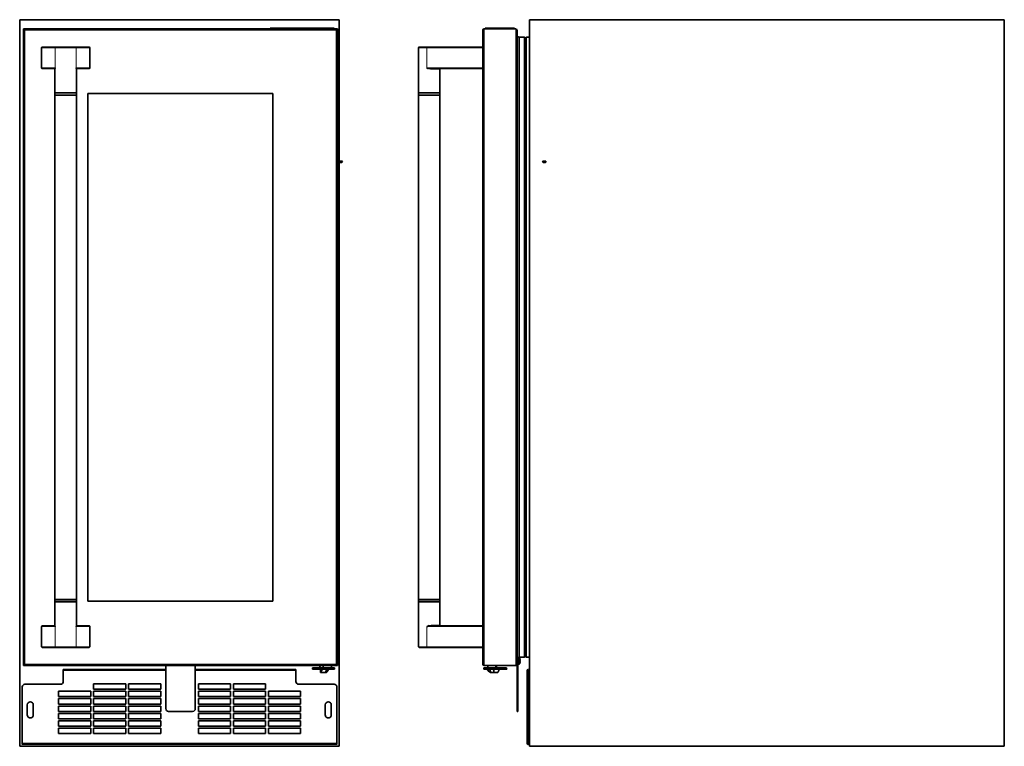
# Model space of a CAD drawing. Extents: x 9.5 to 55.4, y -5.9 to 61.1.
# Tile 1 of 2: x 9.5 to 55.4, y -5.9 to 27.9. Entities that reach past the tile are written whole.
import ezdxf

# ---------------------------------------------------------------- set-up
doc = ezdxf.new("R2010")
doc.units = 0
doc.header["$MEASUREMENT"] = 0

msp = doc.modelspace()

# ---------------------------------------------------------------- linework, layer by layer
at = {"color": 7, "lineweight": 35}
for p, q in [((9.482, 27.905), (9.482, -5.927)), ((9.482, 27.905), (24.362, 27.905)), ((24.365, 27.905), (24.362, 27.905)), ((24.362, -5.927), (24.362, 27.905)), ((24.365, 21.309), (24.365, 27.905)), ((55.353, 27.905), (33.228, 27.905)), ((33.228, -5.927), (33.228, 27.905)), ((55.353, -5.927), (55.353, 27.905)), ((55.356, 27.905), (55.353, 27.905)), ((55.356, 27.905), (55.356, -5.927)), ((9.661, 27.475), (9.691, 27.475)), ((9.661, -2.165), (9.661, 27.475)), ((9.701, 27.445), (9.701, 27.475)), ((9.701, 27.475), (24.241, 27.475)), ((21.408, 27.505), (21.158, 27.505)), ((21.158, 27.475), (21.158, 27.505)), ((21.408, 27.505), (23.878, 27.505)), ((24.128, 27.505), (23.878, 27.505)), ((24.128, 27.505), (24.128, 27.475)), ((24.241, 27.475), (24.241, 27.445)), ((24.281, 27.475), (24.251, 27.475)), ((24.281, 27.475), (24.281, -2.165)), ((31.063, 27.416), (31.063, 27.415)), ((31.063, -2.105), (31.063, 27.415)), ((31.123, 27.475), (32.593, 27.475)), ((31.418, 27.505), (31.168, 27.505)), ((31.168, 27.475), (31.168, 27.505)), ((31.418, 27.505), (32.288, 27.505)), ((32.538, 27.505), (32.288, 27.505)), ((32.538, 27.505), (32.538, 27.475)), ((32.649, 27.415), (32.653, 27.415)), ((32.653, 27.415), (32.653, 27.397)), ((32.653, 27.397), (32.653, -2.086)), ((32.76, 27.095), (32.659, 27.126)), ((32.979, 27.095), (32.76, 27.095)), ((32.76, -1.785), (32.76, 27.095)), ((33.085, -1.77), (33.085, 27.08)), ((33.228, 27.095), (33.1, 27.095)), ((10.53, 26.63), (11.167, 26.63)), ((11.167, 26.63), (12.08, 26.63)), ((12.08, 26.63), (12.718, 26.63)), ((28.093, 26.63), (28.452, 26.63)), ((28.452, 26.63), (31.063, 26.63)), ((31.063, 26.63), (31.063, 26.6)), ((33.041, -1.723), (33.041, 27.033)), ((33.07, 26.901), (33.041, 26.901)), ((10.499, 26.6), (10.499, 25.66)), ((12.749, 25.66), (12.749, 26.6)), ((28.063, 24.505), (28.063, 26.6)), ((31.063, 25.66), (31.063, 26.6)), ((10.53, 25.63), (11.109, 25.63)), ((11.124, 25.621), (11.124, 24.505)), ((11.129, 25.643), (11.127, 25.639)), ((11.131, 25.648), (11.129, 25.643)), ((12.124, 25.621), (12.124, 24.505)), ((12.718, 25.63), (12.138, 25.63)), ((28.52, 25.634), (28.503, 25.639)), ((28.543, 25.644), (28.516, 25.648)), ((31.063, 25.63), (28.69, 25.63)), ((29.063, 24.505), (29.063, 25.6)), ((31.063, 25.63), (31.063, 25.66)), ((11.124, 24.505), (12.124, 24.505)), ((12.124, 24.495), (11.124, 24.495)), ((11.124, 24.495), (11.124, 24.395)), ((11.124, 24.395), (11.624, 24.395)), ((11.124, 24.395), (11.124, 0.915)), ((11.124, 24.395), (12.124, 24.395)), ((11.311, 24.505), (11.311, 24.495)), ((11.624, 24.395), (12.124, 24.395)), ((11.936, 24.505), (11.936, 24.495)), ((12.124, 24.495), (12.124, 24.395)), ((12.124, 24.395), (12.124, 0.915)), ((12.661, 24.475), (12.661, 0.835)), ((12.661, 24.475), (21.281, 24.475)), ((21.281, 0.835), (21.281, 24.475)), ((28.063, 24.505), (28.563, 24.505)), ((28.563, 24.495), (28.063, 24.495)), ((28.063, 24.395), (28.063, 24.495)), ((28.063, 24.395), (29.063, 24.395)), ((28.063, 0.915), (28.063, 24.395)), ((28.063, 24.395), (28.563, 24.395)), ((28.251, 24.495), (28.251, 24.505)), ((28.563, 24.505), (29.063, 24.505)), ((29.063, 24.495), (28.563, 24.495)), ((28.563, 24.395), (29.063, 24.395)), ((28.876, 24.495), (28.876, 24.505)), ((29.063, 24.395), (29.063, 24.495)), ((29.063, 0.915), (29.063, 24.395)), ((24.365, -5.927), (24.365, 21.276)), ((24.438, 21.323), (24.391, 21.323)), ((24.391, 21.263), (24.438, 21.263)), ((24.438, 21.263), (24.391, 21.263)), ((24.486, 21.323), (24.438, 21.323)), ((24.486, 21.263), (24.438, 21.263)), ((24.438, 21.263), (24.486, 21.263)), ((33.877, 21.323), (33.972, 21.323)), ((33.972, 21.323), (33.877, 21.323)), ((33.877, 21.263), (33.972, 21.263)), ((33.972, 21.263), (33.877, 21.263)), ((11.124, 0.915), (11.624, 0.915)), ((12.124, 0.915), (11.124, 0.915)), ((11.124, 0.815), (11.124, 0.915)), ((11.124, 0.815), (12.124, 0.815)), ((11.124, -0.31), (11.124, 0.805)), ((12.124, 0.805), (11.124, 0.805)), ((11.311, 0.805), (11.311, 0.815)), ((11.624, 0.915), (12.124, 0.915)), ((11.936, 0.805), (11.936, 0.815)), ((12.124, 0.815), (12.124, 0.915)), ((12.124, -0.31), (12.124, 0.805)), ((21.281, 0.835), (12.661, 0.835)), ((28.063, 0.915), (29.063, 0.915)), ((28.563, 0.915), (28.063, 0.915)), ((28.063, 0.915), (28.063, 0.815)), ((28.063, 0.815), (28.563, 0.815)), ((28.563, 0.805), (28.063, 0.805)), ((28.063, 0.805), (28.063, -1.29)), ((28.251, 0.815), (28.251, 0.805)), ((29.063, 0.915), (28.563, 0.915)), ((28.563, 0.815), (29.063, 0.815)), ((29.063, 0.805), (28.563, 0.805)), ((28.876, 0.815), (28.876, 0.805)), ((29.063, 0.915), (29.063, 0.815)), ((29.063, 0.805), (29.063, -0.29)), ((10.499, -0.35), (10.499, -1.29)), ((10.53, -0.32), (11.109, -0.32)), ((12.117, -0.337), (12.119, -0.332)), ((12.119, -0.332), (12.12, -0.329)), ((12.718, -0.32), (12.138, -0.32)), ((12.749, -1.29), (12.749, -0.35)), ((28.479, -0.337), (28.492, -0.332)), ((28.492, -0.332), (28.503, -0.329)), ((31.063, -0.32), (28.69, -0.32)), ((31.063, -0.35), (31.063, -0.32)), ((31.063, -1.29), (31.063, -0.35)), ((11.167, -1.32), (10.53, -1.32)), ((12.08, -1.32), (11.167, -1.32)), ((12.718, -1.32), (12.08, -1.32)), ((28.452, -1.32), (28.093, -1.32)), ((31.063, -1.32), (28.452, -1.32)), ((31.063, -1.29), (31.063, -1.32)), ((32.659, -1.815), (32.76, -1.785)), ((32.683, -1.905), (32.683, -1.808)), ((32.711, -1.8), (32.742, -1.8)), ((32.76, -1.785), (32.979, -1.785)), ((33.041, -1.59), (33.07, -1.59)), ((33.1, -1.785), (33.228, -1.785)), ((9.661, -2.165), (9.691, -2.165)), ((9.701, -2.165), (9.701, -2.135)), ((9.701, -2.165), (24.241, -2.165)), ((16.289, -2.165), (16.289, -4.175)), ((17.664, -4.175), (17.664, -2.165)), ((23.124, -2.27), (23.122, -2.33)), ((23.124, -2.27), (23.158, -2.27)), ((23.158, -2.27), (23.328, -2.27)), ((23.846, -2.27), (23.328, -2.27)), ((23.473, -2.17), (23.47, -2.27)), ((23.473, -2.17), (23.478, -2.17)), ((23.478, -2.17), (23.49, -2.17)), ((23.49, -2.17), (23.599, -2.17)), ((23.599, -2.17), (23.611, -2.17)), ((23.611, -2.17), (23.62, -2.17)), ((23.62, -2.17), (23.632, -2.17)), ((23.662, -2.17), (23.632, -2.17)), ((24.008, -2.17), (23.662, -2.17)), ((23.846, -2.27), (24.141, -2.27)), ((24.008, -2.17), (24.01, -2.27)), ((24.141, -2.27), (24.143, -2.33)), ((24.241, -2.135), (24.241, -2.165)), ((24.281, -2.165), (24.251, -2.165)), ((31.063, -2.105), (31.063, -2.105)), ((31.11, -2.27), (31.108, -2.33)), ((31.11, -2.27), (31.111, -2.27)), ((31.156, -2.27), (31.111, -2.27)), ((31.123, -2.165), (32.593, -2.165)), ((31.156, -2.27), (31.663, -2.27)), ((31.288, -2.17), (31.286, -2.27)), ((31.587, -2.17), (31.288, -2.17)), ((31.668, -2.17), (31.587, -2.17)), ((32.089, -2.27), (31.663, -2.27)), ((31.668, -2.17), (31.697, -2.17)), ((31.668, -2.17), (31.67, -2.27)), ((31.697, -2.17), (31.7, -2.17)), ((31.7, -2.17), (31.702, -2.27)), ((32.089, -2.27), (32.169, -2.27)), ((32.169, -2.27), (32.172, -2.33)), ((32.605, -2.155), (32.593, -2.165)), ((32.649, -2.105), (32.653, -2.105)), ((32.653, -2.086), (32.653, -2.105)), ((32.653, -4.175), (32.653, -2.086)), ((32.683, -4.175), (32.683, -1.905)), ((32.688, -2.11), (32.742, -2.11)), ((32.789, -1.862), (32.788, -1.863)), ((32.8, -1.935), (32.788, -1.938)), ((32.788, -1.972), (32.8, -1.974)), ((32.788, -2.047), (32.789, -2.047)), ((11.512, -2.351), (16.289, -2.351)), ((11.512, -2.916), (11.512, -2.401)), ((17.664, -2.351), (22.352, -2.351)), ((22.352, -2.401), (22.352, -2.399)), ((22.352, -2.399), (22.352, -2.401)), ((22.352, -2.661), (22.352, -2.401)), ((22.352, -2.401), (22.352, -2.916)), ((22.352, -2.401), (22.352, -2.916)), ((23.122, -2.33), (23.156, -2.33)), ((23.156, -2.33), (23.328, -2.33)), ((23.846, -2.33), (23.328, -2.33)), ((23.498, -2.475), (23.494, -2.359)), ((23.513, -2.49), (23.518, -2.49)), ((23.721, -2.49), (23.518, -2.49)), ((23.766, -2.49), (23.721, -2.49)), ((23.846, -2.33), (24.143, -2.33)), ((31.108, -2.33), (31.109, -2.33)), ((31.154, -2.33), (31.109, -2.33)), ((31.154, -2.33), (31.665, -2.33)), ((31.464, -2.49), (31.422, -2.49)), ((31.561, -2.49), (31.464, -2.49)), ((31.744, -2.49), (31.561, -2.49)), ((32.091, -2.33), (31.665, -2.33)), ((31.802, -2.36), (31.802, -2.359)), ((32.091, -2.33), (32.172, -2.33)), ((33.128, -2.401), (33.128, -2.916)), ((33.176, -2.401), (33.177, -2.401)), ((33.176, -2.401), (33.176, -2.916)), ((33.177, -2.916), (33.177, -2.401)), ((33.181, -2.661), (33.181, -2.401)), ((33.181, -2.661), (33.228, -2.661)), ((9.602, -3.166), (9.602, -5.786)), ((9.727, -3.041), (11.387, -3.041)), ((12.924, -3.023), (12.924, -3.273)), ((12.924, -3.023), (12.924, -3.273)), ((14.424, -3.023), (12.924, -3.023)), ((14.424, -3.273), (14.424, -3.023)), ((14.553, -3.023), (14.553, -3.273)), ((14.553, -3.023), (14.553, -3.273)), ((16.053, -3.023), (14.553, -3.023)), ((16.053, -3.273), (16.053, -3.023)), ((17.811, -3.023), (17.811, -3.273)), ((17.811, -3.023), (17.811, -3.273)), ((19.311, -3.023), (17.811, -3.023)), ((19.311, -3.273), (19.311, -3.023)), ((19.44, -3.023), (19.44, -3.273)), ((19.44, -3.023), (19.44, -3.273)), ((20.94, -3.023), (19.44, -3.023)), ((20.94, -3.273), (20.94, -3.023)), ((22.477, -3.041), (24.137, -3.041)), ((24.262, -5.786), (24.262, -3.166)), ((24.262, -5.786), (24.262, -3.166)), ((33.127, -3.041), (33.175, -3.041)), ((33.127, -5.786), (33.127, -3.166)), ((33.176, -3.041), (33.175, -3.041)), ((33.175, -5.786), (33.175, -3.166)), ((33.176, -2.891), (33.177, -2.891)), ((33.176, -3.971), (33.176, -2.891)), ((33.176, -3.023), (33.176, -3.273)), ((33.176, -3.273), (33.176, -3.023)), ((33.176, -3.023), (33.176, -3.023)), ((33.176, -3.023), (33.176, -3.273)), ((33.176, -3.273), (33.176, -3.023)), ((33.176, -3.023), (33.176, -3.023)), ((33.177, -2.891), (33.177, -3.971)), ((33.177, -3.023), (33.177, -3.273)), ((33.177, -3.273), (33.177, -3.023)), ((33.177, -3.023), (33.177, -3.023)), ((33.177, -3.023), (33.177, -3.273)), ((33.177, -3.273), (33.177, -3.023)), ((33.177, -3.023), (33.177, -3.023)), ((33.178, -3.041), (33.178, -3.041)), ((33.178, -3.166), (33.178, -5.786)), ((11.295, -3.366), (11.295, -3.616)), ((11.295, -3.366), (11.295, -3.616)), ((12.795, -3.366), (11.295, -3.366)), ((11.295, -3.616), (12.795, -3.616)), ((12.795, -3.616), (12.795, -3.366)), ((12.924, -3.273), (14.424, -3.273)), ((12.924, -3.366), (12.924, -3.616)), ((12.924, -3.366), (12.924, -3.616)), ((14.424, -3.366), (12.924, -3.366)), ((12.924, -3.616), (14.424, -3.616)), ((14.424, -3.616), (14.424, -3.366)), ((14.553, -3.273), (16.053, -3.273)), ((14.553, -3.366), (14.553, -3.616)), ((14.553, -3.366), (14.553, -3.616)), ((16.053, -3.366), (14.553, -3.366)), ((14.553, -3.616), (16.053, -3.616)), ((16.053, -3.616), (16.053, -3.366)), ((17.811, -3.273), (19.311, -3.273)), ((17.811, -3.366), (17.811, -3.616)), ((17.811, -3.366), (17.811, -3.616)), ((19.311, -3.366), (17.811, -3.366)), ((17.811, -3.616), (19.311, -3.616)), ((19.311, -3.616), (19.311, -3.366)), ((19.44, -3.273), (20.94, -3.273)), ((19.44, -3.366), (19.44, -3.616)), ((19.44, -3.366), (19.44, -3.616)), ((20.94, -3.366), (19.44, -3.366)), ((19.44, -3.616), (20.94, -3.616)), ((20.94, -3.616), (20.94, -3.366)), ((21.069, -3.366), (21.069, -3.616)), ((21.069, -3.366), (21.069, -3.616)), ((22.569, -3.366), (21.069, -3.366)), ((21.069, -3.616), (22.569, -3.616)), ((22.569, -3.616), (22.569, -3.366)), ((33.176, -3.273), (33.176, -3.273)), ((33.176, -3.273), (33.176, -3.273)), ((33.176, -3.366), (33.176, -3.616)), ((33.176, -3.616), (33.176, -3.366)), ((33.176, -3.366), (33.176, -3.366)), ((33.176, -3.366), (33.176, -3.616)), ((33.176, -3.616), (33.176, -3.366)), ((33.176, -3.366), (33.176, -3.366)), ((33.176, -3.366), (33.176, -3.616)), ((33.176, -3.616), (33.176, -3.366)), ((33.176, -3.366), (33.176, -3.366)), ((33.176, -3.616), (33.176, -3.616)), ((33.176, -3.616), (33.176, -3.616)), ((33.176, -3.616), (33.176, -3.616)), ((33.177, -3.273), (33.177, -3.273)), ((33.177, -3.273), (33.177, -3.273)), ((33.177, -3.616), (33.177, -3.366)), ((33.177, -3.366), (33.178, -3.366)), ((33.177, -3.366), (33.177, -3.616)), ((33.177, -3.616), (33.177, -3.366)), ((33.177, -3.366), (33.177, -3.366)), ((33.177, -3.366), (33.177, -3.616)), ((33.177, -3.616), (33.177, -3.366)), ((33.177, -3.366), (33.177, -3.366)), ((33.178, -3.616), (33.177, -3.616)), ((33.177, -3.616), (33.177, -3.616)), ((33.177, -3.616), (33.177, -3.616)), ((33.178, -3.366), (33.178, -3.616)), ((9.836, -3.997), (9.836, -4.466)), ((9.836, -3.997), (9.836, -4.466)), ((10.117, -4.466), (10.117, -3.997)), ((11.295, -3.709), (11.295, -3.959)), ((11.295, -3.709), (11.295, -3.959)), ((12.795, -3.709), (11.295, -3.709)), ((11.295, -3.959), (12.795, -3.959)), ((11.295, -4.052), (11.295, -4.302)), ((11.295, -4.052), (11.295, -4.302)), ((12.795, -4.052), (11.295, -4.052)), ((12.795, -3.959), (12.795, -3.709)), ((12.795, -4.302), (12.795, -4.052)), ((12.924, -3.709), (12.924, -3.959)), ((12.924, -3.709), (12.924, -3.959)), ((14.424, -3.709), (12.924, -3.709)), ((12.924, -3.959), (14.424, -3.959)), ((12.924, -4.052), (12.924, -4.302)), ((12.924, -4.052), (12.924, -4.302)), ((14.424, -4.052), (12.924, -4.052)), ((14.424, -3.959), (14.424, -3.709)), ((14.424, -4.302), (14.424, -4.052)), ((14.553, -3.709), (14.553, -3.959)), ((14.553, -3.709), (14.553, -3.959)), ((16.053, -3.709), (14.553, -3.709)), ((14.553, -3.959), (16.053, -3.959)), ((14.553, -4.052), (14.553, -4.302)), ((14.553, -4.052), (14.553, -4.302)), ((16.053, -4.052), (14.553, -4.052)), ((16.053, -3.959), (16.053, -3.709)), ((16.053, -4.302), (16.053, -4.052)), ((17.811, -3.709), (17.811, -3.959)), ((17.811, -3.709), (17.811, -3.959)), ((19.311, -3.709), (17.811, -3.709)), ((17.811, -3.959), (19.311, -3.959)), ((17.811, -4.052), (17.811, -4.302)), ((17.811, -4.052), (17.811, -4.302)), ((19.311, -4.052), (17.811, -4.052)), ((19.311, -3.959), (19.311, -3.709)), ((19.311, -4.302), (19.311, -4.052)), ((19.44, -3.709), (19.44, -3.959)), ((19.44, -3.709), (19.44, -3.959)), ((20.94, -3.709), (19.44, -3.709)), ((19.44, -3.959), (20.94, -3.959)), ((19.44, -4.052), (19.44, -4.302)), ((19.44, -4.052), (19.44, -4.302)), ((20.94, -4.052), (19.44, -4.052)), ((20.94, -3.959), (20.94, -3.709)), ((20.94, -4.302), (20.94, -4.052)), ((21.069, -3.709), (21.069, -3.959)), ((21.069, -3.709), (21.069, -3.959)), ((22.569, -3.709), (21.069, -3.709)), ((21.069, -3.959), (22.569, -3.959)), ((21.069, -4.052), (21.069, -4.302)), ((21.069, -4.052), (21.069, -4.302)), ((22.569, -4.052), (21.069, -4.052)), ((22.569, -3.959), (22.569, -3.709)), ((22.569, -4.302), (22.569, -4.052)), ((23.716, -3.997), (23.716, -4.466)), ((23.716, -3.997), (23.716, -4.466)), ((23.997, -4.466), (23.997, -3.997)), ((33.175, -4.466), (33.175, -3.997)), ((33.175, -3.997), (33.175, -4.466)), ((33.176, -3.709), (33.176, -3.959)), ((33.176, -3.959), (33.176, -3.709)), ((33.176, -3.709), (33.176, -3.709)), ((33.176, -3.709), (33.176, -3.959)), ((33.176, -3.959), (33.176, -3.709)), ((33.176, -3.709), (33.176, -3.709)), ((33.176, -3.709), (33.176, -3.959)), ((33.176, -3.959), (33.176, -3.709)), ((33.176, -3.709), (33.176, -3.709)), ((33.176, -3.959), (33.176, -3.959)), ((33.176, -3.959), (33.176, -3.959)), ((33.176, -3.959), (33.176, -3.959)), ((33.177, -3.971), (33.176, -3.971)), ((33.176, -4.052), (33.176, -4.302)), ((33.176, -4.302), (33.176, -4.052)), ((33.176, -4.052), (33.176, -4.052)), ((33.176, -4.052), (33.176, -4.302)), ((33.176, -4.302), (33.176, -4.052)), ((33.176, -4.052), (33.176, -4.052)), ((33.176, -4.052), (33.176, -4.302)), ((33.176, -4.302), (33.176, -4.052)), ((33.176, -4.052), (33.176, -4.052)), ((33.177, -3.959), (33.177, -3.709)), ((33.177, -3.709), (33.178, -3.709)), ((33.177, -3.709), (33.177, -3.959)), ((33.177, -3.959), (33.177, -3.709)), ((33.177, -3.709), (33.177, -3.709)), ((33.177, -3.709), (33.177, -3.959)), ((33.177, -3.959), (33.177, -3.709)), ((33.177, -3.709), (33.177, -3.709)), ((33.178, -3.959), (33.177, -3.959)), ((33.177, -3.959), (33.177, -3.959)), ((33.177, -3.959), (33.177, -3.959)), ((33.177, -4.302), (33.177, -4.052)), ((33.177, -4.052), (33.178, -4.052)), ((33.177, -4.052), (33.177, -4.302)), ((33.177, -4.302), (33.177, -4.052)), ((33.177, -4.052), (33.177, -4.052)), ((33.177, -4.052), (33.177, -4.302)), ((33.177, -4.302), (33.177, -4.052)), ((33.177, -4.052), (33.177, -4.052)), ((33.178, -3.709), (33.178, -3.959)), ((33.178, -4.466), (33.178, -3.997)), ((33.178, -3.997), (33.178, -4.466)), ((33.178, -4.052), (33.178, -4.302)), ((11.295, -4.302), (12.795, -4.302)), ((11.295, -4.395), (11.295, -4.645)), ((11.295, -4.395), (11.295, -4.645)), ((12.795, -4.395), (11.295, -4.395)), ((12.795, -4.645), (12.795, -4.395)), ((12.924, -4.302), (14.424, -4.302)), ((12.924, -4.395), (12.924, -4.645)), ((12.924, -4.395), (12.924, -4.645)), ((14.424, -4.395), (12.924, -4.395)), ((14.424, -4.645), (14.424, -4.395)), ((14.553, -4.302), (16.053, -4.302)), ((14.553, -4.395), (14.553, -4.645)), ((14.553, -4.395), (14.553, -4.645)), ((16.053, -4.395), (14.553, -4.395)), ((16.053, -4.645), (16.053, -4.395)), ((16.414, -4.3), (17.539, -4.3)), ((17.811, -4.302), (19.311, -4.302)), ((17.811, -4.395), (17.811, -4.645)), ((17.811, -4.395), (17.811, -4.645)), ((19.311, -4.395), (17.811, -4.395)), ((19.311, -4.645), (19.311, -4.395)), ((19.44, -4.302), (20.94, -4.302)), ((19.44, -4.395), (19.44, -4.645)), ((19.44, -4.395), (19.44, -4.645)), ((20.94, -4.395), (19.44, -4.395)), ((20.94, -4.645), (20.94, -4.395)), ((21.069, -4.302), (22.569, -4.302)), ((21.069, -4.395), (21.069, -4.645)), ((21.069, -4.395), (21.069, -4.645)), ((22.569, -4.395), (21.069, -4.395)), ((22.569, -4.645), (22.569, -4.395)), ((32.653, -4.175), (32.653, -4.3)), ((32.683, -4.3), (32.653, -4.3)), ((32.683, -4.3), (32.683, -4.175)), ((33.176, -4.302), (33.176, -4.302)), ((33.176, -4.302), (33.176, -4.302)), ((33.176, -4.302), (33.176, -4.302)), ((33.176, -4.395), (33.176, -4.645)), ((33.176, -4.645), (33.176, -4.395)), ((33.176, -4.395), (33.176, -4.395)), ((33.176, -4.395), (33.176, -4.645)), ((33.176, -4.645), (33.176, -4.395)), ((33.176, -4.395), (33.176, -4.395)), ((33.176, -4.395), (33.176, -4.645)), ((33.176, -4.645), (33.176, -4.395)), ((33.176, -4.395), (33.176, -4.395)), ((33.178, -4.302), (33.177, -4.302)), ((33.177, -4.302), (33.177, -4.302)), ((33.177, -4.302), (33.177, -4.302)), ((33.177, -4.645), (33.177, -4.395)), ((33.177, -4.395), (33.178, -4.395)), ((33.177, -4.395), (33.177, -4.645)), ((33.177, -4.645), (33.177, -4.395)), ((33.177, -4.395), (33.177, -4.395)), ((33.177, -4.395), (33.177, -4.645)), ((33.177, -4.645), (33.177, -4.395)), ((33.177, -4.395), (33.177, -4.395)), ((33.178, -4.395), (33.178, -4.645)), ((11.295, -4.645), (12.795, -4.645)), ((11.295, -4.738), (11.295, -4.988)), ((11.295, -4.738), (11.295, -4.988)), ((12.795, -4.738), (11.295, -4.738)), ((11.295, -4.988), (12.795, -4.988)), ((12.795, -4.988), (12.795, -4.738)), ((12.924, -4.645), (14.424, -4.645)), ((12.924, -4.738), (12.924, -4.988)), ((12.924, -4.738), (12.924, -4.988)), ((14.424, -4.738), (12.924, -4.738)), ((12.924, -4.988), (14.424, -4.988)), ((14.424, -4.988), (14.424, -4.738)), ((14.553, -4.645), (16.053, -4.645)), ((14.553, -4.738), (14.553, -4.988)), ((14.553, -4.738), (14.553, -4.988)), ((16.053, -4.738), (14.553, -4.738)), ((14.553, -4.988), (16.053, -4.988)), ((16.053, -4.988), (16.053, -4.738)), ((17.811, -4.645), (19.311, -4.645)), ((17.811, -4.738), (17.811, -4.988)), ((17.811, -4.738), (17.811, -4.988)), ((19.311, -4.738), (17.811, -4.738)), ((17.811, -4.988), (19.311, -4.988)), ((19.311, -4.988), (19.311, -4.738)), ((19.44, -4.645), (20.94, -4.645)), ((19.44, -4.738), (19.44, -4.988)), ((19.44, -4.738), (19.44, -4.988)), ((20.94, -4.738), (19.44, -4.738)), ((19.44, -4.988), (20.94, -4.988)), ((20.94, -4.988), (20.94, -4.738)), ((21.069, -4.645), (22.569, -4.645)), ((21.069, -4.738), (21.069, -4.988)), ((21.069, -4.738), (21.069, -4.988)), ((22.569, -4.738), (21.069, -4.738)), ((21.069, -4.988), (22.569, -4.988)), ((22.569, -4.988), (22.569, -4.738)), ((33.176, -4.645), (33.176, -4.645)), ((33.176, -4.645), (33.176, -4.645)), ((33.176, -4.645), (33.176, -4.645)), ((33.176, -4.738), (33.176, -4.988)), ((33.176, -4.988), (33.176, -4.738)), ((33.176, -4.738), (33.176, -4.738)), ((33.176, -4.738), (33.176, -4.988)), ((33.176, -4.988), (33.176, -4.738)), ((33.176, -4.738), (33.176, -4.738)), ((33.176, -4.738), (33.176, -4.988)), ((33.176, -4.988), (33.176, -4.738)), ((33.176, -4.738), (33.176, -4.738)), ((33.176, -4.988), (33.176, -4.988)), ((33.176, -4.988), (33.176, -4.988)), ((33.176, -4.988), (33.176, -4.988)), ((33.178, -4.645), (33.177, -4.645)), ((33.177, -4.645), (33.177, -4.645)), ((33.177, -4.645), (33.177, -4.645)), ((33.177, -4.988), (33.177, -4.738)), ((33.177, -4.738), (33.178, -4.738)), ((33.177, -4.738), (33.177, -4.988)), ((33.177, -4.988), (33.177, -4.738)), ((33.177, -4.738), (33.177, -4.738)), ((33.177, -4.738), (33.177, -4.988)), ((33.177, -4.988), (33.177, -4.738)), ((33.177, -4.738), (33.177, -4.738)), ((33.178, -4.988), (33.177, -4.988)), ((33.177, -4.988), (33.177, -4.988)), ((33.177, -4.988), (33.177, -4.988)), ((33.178, -4.738), (33.178, -4.988)), ((11.295, -5.081), (11.295, -5.331)), ((11.295, -5.081), (11.295, -5.331)), ((12.795, -5.081), (11.295, -5.081)), ((11.295, -5.331), (12.795, -5.331)), ((12.795, -5.331), (12.795, -5.081)), ((12.924, -5.081), (12.924, -5.331)), ((12.924, -5.081), (12.924, -5.331)), ((14.424, -5.081), (12.924, -5.081)), ((12.924, -5.331), (14.424, -5.331)), ((14.424, -5.331), (14.424, -5.081)), ((14.553, -5.081), (14.553, -5.331)), ((14.553, -5.081), (14.553, -5.331)), ((16.053, -5.081), (14.553, -5.081)), ((14.553, -5.331), (16.053, -5.331)), ((16.053, -5.331), (16.053, -5.081)), ((17.811, -5.081), (17.811, -5.331)), ((17.811, -5.081), (17.811, -5.331)), ((19.311, -5.081), (17.811, -5.081)), ((17.811, -5.331), (19.311, -5.331)), ((19.311, -5.331), (19.311, -5.081)), ((19.44, -5.081), (19.44, -5.331)), ((19.44, -5.081), (19.44, -5.331)), ((20.94, -5.081), (19.44, -5.081)), ((19.44, -5.331), (20.94, -5.331)), ((20.94, -5.331), (20.94, -5.081)), ((21.069, -5.081), (21.069, -5.331)), ((21.069, -5.081), (21.069, -5.331)), ((22.569, -5.081), (21.069, -5.081)), ((21.069, -5.331), (22.569, -5.331)), ((22.569, -5.331), (22.569, -5.081)), ((33.176, -5.081), (33.176, -5.331)), ((33.176, -5.331), (33.176, -5.081)), ((33.176, -5.081), (33.176, -5.081)), ((33.176, -5.081), (33.176, -5.331)), ((33.176, -5.331), (33.176, -5.081)), ((33.176, -5.081), (33.176, -5.081)), ((33.176, -5.081), (33.176, -5.331)), ((33.176, -5.331), (33.176, -5.081)), ((33.176, -5.081), (33.176, -5.081)), ((33.176, -5.331), (33.176, -5.331)), ((33.176, -5.331), (33.176, -5.331)), ((33.176, -5.331), (33.176, -5.331)), ((33.177, -5.081), (33.177, -5.081)), ((33.177, -5.081), (33.177, -5.331)), ((33.177, -5.331), (33.177, -5.081)), ((33.177, -5.081), (33.178, -5.081)), ((33.177, -5.331), (33.177, -5.081)), ((33.177, -5.081), (33.177, -5.331)), ((33.177, -5.331), (33.177, -5.081)), ((33.177, -5.081), (33.177, -5.081)), ((33.177, -5.331), (33.177, -5.331)), ((33.178, -5.331), (33.177, -5.331)), ((33.177, -5.331), (33.177, -5.331)), ((33.178, -5.081), (33.178, -5.331)), ((24.362, -5.927), (9.482, -5.927)), ((24.262, -5.836), (9.602, -5.836)), ((24.262, -5.786), (24.262, -5.526)), ((24.365, -5.927), (24.362, -5.927)), ((33.178, -5.786), (33.175, -5.786)), ((33.18, -5.786), (33.18, -5.526)), ((33.18, -5.526), (33.228, -5.526)), ((55.353, -5.927), (33.228, -5.927)), ((55.353, -5.927), (55.356, -5.927))]:
    msp.add_line(p, q, dxfattribs=at)
at = {"color": 7, "lineweight": 13}
for p, q in [((24.221, 27.415), (9.721, 27.415)), ((9.721, 27.415), (9.721, -2.105)), ((21.408, 27.505), (21.408, 27.475)), ((23.878, 27.475), (23.878, 27.505)), ((24.221, -2.105), (24.221, 27.415)), ((31.123, 27.475), (31.123, -2.165)), ((31.418, 27.505), (31.418, 27.475)), ((32.288, 27.475), (32.288, 27.505)), ((32.593, 27.475), (32.593, -2.165)), ((32.659, -1.815), (32.659, 27.126)), ((32.979, -1.785), (32.979, 27.095)), ((33.1, -1.785), (33.1, 27.095)), ((33.07, -1.59), (33.07, 26.901)), ((11.138, 26.6), (10.499, 26.6)), ((11.138, 25.66), (11.138, 26.6)), ((12.11, 26.6), (11.138, 26.6)), ((12.749, 26.6), (12.11, 26.6)), ((12.11, 25.66), (12.11, 26.6)), ((28.445, 26.6), (28.063, 26.6)), ((31.063, 26.6), (28.445, 26.6)), ((28.445, 25.66), (28.445, 26.6)), ((11.138, 25.66), (10.499, 25.66)), ((11.11, 25.633), (11.112, 25.636)), ((11.11, 25.633), (11.11, 25.633)), ((11.112, 25.636), (11.114, 25.638)), ((11.114, 25.638), (11.116, 25.641)), ((11.116, 25.641), (11.116, 25.641)), ((11.116, 25.641), (11.116, 25.641)), ((11.124, 25.621), (11.124, 25.621)), ((12.749, 25.66), (12.11, 25.66)), ((12.124, 25.621), (12.124, 25.621)), ((12.13, 25.642), (12.129, 25.644)), ((12.132, 25.641), (12.13, 25.642)), ((12.132, 25.641), (12.132, 25.641)), ((12.138, 25.633), (12.137, 25.633)), ((31.063, 25.66), (28.445, 25.66)), ((28.535, 25.629), (28.52, 25.634)), ((28.555, 25.642), (28.543, 25.644)), ((28.566, 25.641), (28.555, 25.642)), ((28.563, 25.621), (28.562, 25.621)), ((28.566, 25.641), (28.566, 25.641)), ((28.567, 25.641), (28.566, 25.641)), ((28.623, 25.606), (28.622, 25.607)), ((28.624, 25.606), (28.623, 25.606)), ((28.635, 25.633), (28.629, 25.633)), ((28.682, 25.6), (29.063, 25.6)), ((10.499, -0.35), (11.138, -0.35)), ((11.11, -0.322), (11.11, -0.323)), ((11.116, -0.33), (11.117, -0.332)), ((11.116, -0.33), (11.116, -0.33)), ((11.117, -0.332), (11.119, -0.333)), ((11.124, -0.31), (11.124, -0.31)), ((11.138, -0.35), (11.138, -1.29)), ((12.11, -0.35), (12.749, -0.35)), ((12.11, -0.35), (12.11, -1.29)), ((12.124, -0.31), (12.124, -0.31)), ((12.134, -0.328), (12.132, -0.33)), ((12.132, -0.33), (12.132, -0.33)), ((12.132, -0.33), (12.132, -0.33)), ((12.135, -0.325), (12.134, -0.328)), ((12.137, -0.323), (12.135, -0.325)), ((12.138, -0.322), (12.137, -0.323)), ((28.445, -0.35), (31.063, -0.35)), ((28.445, -0.35), (28.445, -1.29)), ((28.562, -0.31), (28.563, -0.31)), ((28.567, -0.33), (28.566, -0.33)), ((28.566, -0.33), (28.566, -0.33)), ((28.584, -0.328), (28.567, -0.33)), ((28.602, -0.325), (28.584, -0.328)), ((28.622, -0.296), (28.623, -0.296)), ((28.635, -0.322), (28.629, -0.323)), ((29.063, -0.29), (28.682, -0.29)), ((10.499, -1.29), (11.138, -1.29)), ((11.138, -1.29), (12.11, -1.29)), ((12.11, -1.29), (12.749, -1.29)), ((28.063, -1.29), (28.445, -1.29)), ((28.445, -1.29), (31.063, -1.29)), ((32.688, -1.955), (32.688, -1.807)), ((32.742, -1.8), (32.742, -1.955)), ((32.769, -1.955), (32.769, -1.816)), ((9.721, -2.105), (24.221, -2.105)), ((23.328, -2.33), (23.328, -2.27)), ((23.49, -2.17), (23.488, -2.27)), ((23.598, -2.219), (23.599, -2.17)), ((23.598, -2.27), (23.598, -2.219)), ((23.632, -2.17), (23.631, -2.27)), ((23.846, -2.33), (23.846, -2.27)), ((31.109, -2.33), (31.111, -2.27)), ((31.154, -2.33), (31.156, -2.27)), ((31.665, -2.33), (31.663, -2.27)), ((31.699, -2.27), (31.697, -2.17)), ((32.091, -2.33), (32.089, -2.27)), ((32.683, -1.905), (32.653, -1.905)), ((32.688, -2.11), (32.688, -1.955)), ((32.742, -1.955), (32.742, -2.11)), ((32.769, -2.093), (32.769, -1.955)), ((16.289, -2.401), (11.512, -2.401)), ((22.352, -2.401), (17.664, -2.401)), ((23.494, -2.359), (23.552, -2.359)), ((23.503, -2.475), (23.498, -2.475)), ((23.552, -2.359), (23.571, -2.359)), ((23.581, -2.348), (23.581, -2.348)), ((31.405, -2.484), (31.405, -2.484)), ((31.802, -2.359), (31.802, -2.36)), ((31.804, -2.348), (31.804, -2.348)), ((33.175, -3.166), (33.127, -3.166)), ((33.128, -2.916), (33.176, -2.916)), ((32.653, -4.175), (32.683, -4.175)), ((9.602, -5.786), (24.262, -5.786))]:
    msp.add_line(p, q, dxfattribs=at)
at = {"color": 7, "lineweight": 35}
for points in [[(9.706, 27.471), (9.704, 27.474), (9.702, 27.475), (9.701, 27.475)], [(24.241, 27.475), (24.24, 27.475), (24.238, 27.473), (24.236, 27.471)], [(9.701, -2.165), (9.702, -2.164), (9.705, -2.162), (9.706, -2.16)], [(24.236, -2.16), (24.239, -2.164), (24.24, -2.164), (24.241, -2.165)], [(23.724, -2.486), (23.722, -2.489), (23.721, -2.49), (23.721, -2.49)], [(23.836, -2.413), (23.858, -2.38), (23.868, -2.364), (23.878, -2.347)], [(31.236, -2.339), (31.227, -2.334), (31.216, -2.331), (31.205, -2.33)], [(31.267, -2.368), (31.292, -2.394), (31.321, -2.421), (31.331, -2.429)], [(31.331, -2.429), (31.367, -2.457), (31.405, -2.484)], [(31.574, -2.413), (31.569, -2.391), (31.563, -2.369), (31.554, -2.347)], [(31.76, -2.481), (31.775, -2.458), (31.786, -2.436), (31.791, -2.422)]]:
    msp.add_lwpolyline(points, dxfattribs=at)
at = {"color": 7, "lineweight": 13}
for points in [[(11.109, 25.63), (11.109, 25.63), (11.109, 25.63), (11.109, 25.63), (11.109, 25.631), (11.109, 25.631), (11.11, 25.633)], [(12.138, 25.63), (12.139, 25.63), (12.139, 25.63), (12.139, 25.63), (12.139, 25.631), (12.138, 25.631), (12.138, 25.633)], [(28.69, 25.63), (28.688, 25.63), (28.688, 25.629), (28.686, 25.627), (28.685, 25.622), (28.683, 25.61), (28.682, 25.6)], [(11.109, -0.32), (11.109, -0.32), (11.109, -0.32), (11.109, -0.32), (11.109, -0.32), (11.109, -0.32), (11.11, -0.322)], [(12.138, -0.32), (12.139, -0.32), (12.139, -0.32), (12.139, -0.32), (12.139, -0.32), (12.138, -0.32), (12.138, -0.322)], [(28.623, -0.296), (28.652, -0.291), (28.667, -0.29), (28.682, -0.29)], [(23.503, -2.475), (23.504, -2.475), (23.504, -2.475), (23.504, -2.474), (23.505, -2.472)], [(23.521, -2.484), (23.52, -2.488), (23.519, -2.489), (23.518, -2.49), (23.518, -2.49)], [(23.588, -2.369), (23.568, -2.396), (23.56, -2.409), (23.547, -2.429)], [(23.581, -2.348), (23.586, -2.341), (23.587, -2.338)], [(23.6, -2.338), (23.6, -2.343), (23.599, -2.348), (23.597, -2.353)]]:
    msp.add_lwpolyline(points, dxfattribs=at)
at = {"color": 7, "lineweight": 35}
for centre, radius, start, end in [((9.69, 27.476), 0.029, 181.4449, 212.7776), ((9.723, 27.497), 0.0683, 212.7531, 229.446), ((9.806, 27.59), 0.193, 228.8103, 236.1148), ((9.743, 27.476), 0.0518, 180.2933, 197.1199), ((9.766, 27.483), 0.0762, 197.389, 209.6939), ((10.114, 28.043), 0.741, 235.8302, 237.9479), ((9.829, 27.519), 0.149, 209.6322, 216.5251), ((9.701, 27.438), 0.00761, 43.8409, 86.1967), ((9.643, 27.44), 0.0702, 15.1166, 26.4995), ((9.686, 27.423), 0.0289, 29.1587, 45.5001), ((10.1, 27.718), 0.485, 216.4054, 218.6365), ((9.409, 27.37), 0.315, 12.5445, 16.1936), ((9.623, 27.385), 0.102, 24.0418, 30.1888), ((8.354, 27.13), 1.396, 11.798, 12.7607), ((9.33, 27.252), 0.424, 22.6507, 24.3447), ((25.588, 27.13), 1.396, 167.2393, 168.202), ((23.828, 28.043), 0.741, 302.052, 304.1699), ((23.843, 27.718), 0.485, 321.3635, 323.5946), ((24.612, 27.252), 0.424, 155.6553, 157.3493), ((24.534, 27.37), 0.315, 163.8064, 167.4555), ((24.32, 27.385), 0.102, 149.8112, 155.9582), ((24.299, 27.44), 0.0702, 153.5005, 164.8834), ((24.257, 27.423), 0.0289, 134.4999, 150.8413), ((24.113, 27.519), 0.149, 323.4749, 330.3678), ((24.242, 27.438), 0.00761, 93.8033, 136.1591), ((24.176, 27.483), 0.0762, 330.3061, 342.611), ((24.137, 27.59), 0.193, 303.8852, 311.1897), ((24.2, 27.476), 0.0518, 342.8801, 359.7067), ((24.219, 27.497), 0.0683, 310.554, 327.2469), ((24.252, 27.476), 0.029, 327.2224, 358.5551), ((31.123, 27.415), 0.0599, 90, 180), ((31.092, 27.415), 0.029, 147.2224, 178.5551), ((31.125, 27.394), 0.0683, 130.554, 147.2469), ((31.208, 27.301), 0.193, 123.8852, 131.1897), ((31.516, 26.848), 0.741, 122.0521, 124.1698), ((32.115, 26.89), 0.756, 48.4524, 50.7351), ((32.593, 27.415), 0.0599, 67.5, 90), ((32.593, 27.415), 0.0599, 45, 67.4638), ((32.478, 27.298), 0.21, 41.1509, 48.6779), ((32.57, 27.379), 0.087, 26.0201, 41.4786), ((32.593, 27.415), 0.0599, 360, 44.9822), ((32.602, 27.395), 0.0516, 13.5139, 25), ((32.61, 27.397), 0.0427, 0.1291, 13.4204), ((32.658, 27.121), 0.005, 72.9771, 159.8364), ((32.979, 27.033), 0.062, 0, 90), ((33.1, 27.08), 0.015, 90, 180), ((28.093, 26.6), 0.03, 90, 180), ((33.07, 26.916), 0.015, 270, 0), ((11.109, 25.614), 0.0165, 35.4735, 89.1214), ((11.194, 25.572), 0.104, 132.8396, 138.6479), ((11.114, 25.618), 0.0102, 15.6682, 35.7245), ((11.221, 25.543), 0.143, 125.1937, 132.8215), ((11.182, 25.619), 0.058, 159.5529, 178.2075), ((11.224, 25.603), 0.104, 146.2391, 154.1079), ((12.027, 25.543), 0.143, 47.1786, 54.8063), ((12.03, 25.607), 0.0961, 20.0343, 34.0842), ((12.053, 25.616), 0.0716, 14.9432, 19.5271), ((12.048, 25.566), 0.112, 43.8953, 47.0236), ((12.134, 25.618), 0.0101, 144.1914, 164.7194), ((12.139, 25.614), 0.0165, 90.8785, 144.5259), ((29.434, 31.306), 5.731, 260.0542, 260.7753), ((29.383, 28.194), 2.702, 249.6702, 250.9909), ((29.093, 25.6), 0.03, 90, 180), ((24.391, 21.293), 0.03, 90, 180), ((24.391, 21.293), 0.03, 180, 270), ((24.486, 21.293), 0.03, 360, 90), ((24.486, 21.293), 0.03, 270, 0), ((11.109, -0.303), 0.0165, 270.8785, 324.5259), ((11.2, -0.255), 0.112, 223.8953, 227.0236), ((11.114, -0.307), 0.0101, 324.1914, 344.7193), ((11.221, -0.233), 0.143, 227.1786, 234.8063), ((11.195, -0.305), 0.0716, 194.9432, 199.5271), ((11.218, -0.296), 0.0961, 200.0343, 214.0842), ((12.023, -0.292), 0.104, 326.2391, 334.1079), ((12.027, -0.233), 0.143, 305.1937, 312.8215), ((12.066, -0.308), 0.058, 339.5529, 358.2075), ((12.134, -0.307), 0.0102, 195.6863, 215.7207), ((12.054, -0.262), 0.104, 312.8396, 318.6479), ((12.139, -0.303), 0.0165, 215.4735, 269.1213), ((29.739, -3.865), 3.746, 109.6625, 110.2172), ((29.434, -5.995), 5.731, 99.2247, 99.9458), ((28.891, -1.455), 1.192, 106.068, 109.0156), ((28.898, -2.706), 2.399, 97.968, 99.1762), ((29.093, -0.29), 0.03, 180, 270), ((28.093, -1.29), 0.03, 180, 270), ((32.658, -1.811), 0.005, 200.126, 287.0229), ((32.742, -1.83), 0.03, 27.5785, 90), ((32.503, -1.955), 0.3, 17.8891, 27.5785), ((32.979, -1.723), 0.062, 270, 360), ((33.07, -1.605), 0.015, 0, 90), ((33.1, -1.77), 0.015, 180, 270), ((9.69, -2.165), 0.029, 147.2224, 178.5551), ((9.723, -2.187), 0.0683, 130.5589, 147.2178), ((9.806, -2.28), 0.193, 123.8868, 131.1806), ((9.743, -2.165), 0.0518, 162.8801, 179.7067), ((9.766, -2.172), 0.0762, 150.3071, 162.6), ((10.115, -2.733), 0.741, 122.0525, 124.1682), ((9.829, -2.208), 0.149, 143.476, 150.3598), ((9.701, -2.127), 0.00761, 273.8033, 316.1591), ((9.686, -2.112), 0.0289, 314.4999, 330.8413), ((9.643, -2.129), 0.0702, 333.5005, 344.8834), ((10.1, -2.408), 0.486, 141.3651, 143.588), ((9.623, -2.075), 0.102, 329.8112, 335.9582), ((9.409, -2.059), 0.315, 343.8064, 347.4555), ((8.354, -1.819), 1.396, 347.2393, 348.202), ((9.33, -1.942), 0.424, 335.6553, 337.3493), ((24.612, -1.942), 0.424, 202.6507, 204.3447), ((25.588, -1.819), 1.396, 191.798, 192.7607), ((23.828, -2.733), 0.741, 55.8301, 57.948), ((23.843, -2.407), 0.485, 36.4054, 38.6365), ((24.32, -2.075), 0.102, 204.0418, 210.1888), ((24.534, -2.059), 0.315, 192.5445, 196.1936), ((24.257, -2.112), 0.0289, 209.1587, 225.5001), ((24.299, -2.129), 0.0702, 195.1166, 206.4995), ((24.113, -2.208), 0.149, 29.6322, 36.5251), ((24.242, -2.127), 0.00761, 223.8409, 266.1967), ((24.176, -2.172), 0.0762, 17.389, 29.6939), ((24.137, -2.28), 0.193, 48.8103, 56.1148), ((24.2, -2.165), 0.0518, 0.2933, 17.1199), ((24.219, -2.187), 0.0683, 32.7531, 49.446), ((24.252, -2.165), 0.029, 1.4449, 32.7776), ((31.123, -2.105), 0.0599, 180, 270), ((31.092, -2.104), 0.029, 181.4449, 212.7776), ((31.125, -2.083), 0.0683, 212.7531, 229.446), ((31.208, -1.99), 0.193, 228.8103, 236.1148), ((31.516, -1.537), 0.741, 235.8302, 237.9479), ((32.593, -2.105), 0.0599, 270, 314.9822), ((32.281, -1.771), 0.503, 310.1558, 311.8483), ((32.478, -1.988), 0.209, 311.3369, 318.8698), ((32.57, -2.068), 0.0868, 318.5375, 334.0383), ((32.593, -2.105), 0.0599, 315, 337.4638), ((32.607, -2.086), 0.0465, 334.311, 359.2379), ((32.593, -2.105), 0.0599, 337.5, 0), ((32.61, -2.086), 0.0427, 346.5796, 359.8709), ((32.688, -2.105), 0.005, 180, 270), ((32.742, -2.08), 0.03, 270, 332.4215), ((32.503, -1.955), 0.3, 332.4215, 342.1109), ((23.464, -2.36), 0.03, 2, 90), ((23.513, -2.475), 0.015, 182, 270), ((23.607, -2.342), 0.0207, 148.6762, 167.3107), ((23.593, -2.333), 0.00382, 97.8111, 153.0988), ((23.592, -2.335), 0.00572, 39.8091, 84.7959), ((23.581, -2.346), 0.0208, 21.9681, 42.3006), ((23.685, -2.465), 0.0446, 331.7992, 344.0459), ((23.967, -2.55), 0.25, 156.1797, 163.0793), ((24.072, -2.596), 0.364, 151.8124, 156.2402), ((24.25, -2.691), 0.566, 148.8531, 151.8422), ((24.859, -3.065), 1.281, 145.9174, 148.6666), ((23.766, -2.465), 0.0251, 270.8328, 299.2308), ((23.763, -2.46), 0.0307, 298.9262, 323.9733), ((26.875, -4.748), 3.832, 143.0604, 143.6589), ((23.824, -2.365), 0.0314, 114.2788, 144.781), ((23.835, -2.39), 0.059, 98.3326, 114.6226), ((22.521, -1.476), 1.615, 323.11, 324.5437), ((23.847, -2.459), 0.129, 91.5743, 98.8553), ((23.856, -2.726), 0.396, 89.6432, 91.9037), ((23.904, -2.361), 0.03, 124.8841, 151.7545), ((23.907, -2.365), 0.0347, 106.5077, 124.8825), ((23.909, -2.372), 0.042, 94.875, 106.6056), ((23.91, -2.39), 0.0601, 89.5248, 95.0349), ((31.205, -2.397), 0.0676, 76.0466, 90.058), ((31.208, -2.385), 0.0553, 59.314, 76.4221), ((31.146, -2.462), 0.153, 45.5347, 53.5805), ((31.06, -2.551), 0.276, 41.5851, 45.9219), ((31.385, -2.334), 0.00371, 89.0941, 142.6868), ((31.386, -2.333), 0.00421, 153.7256, 182.8998), ((31.4, -2.333), 0.0187, 180.8269, 189.1344), ((31.154, -2.379), 0.232, 7.9048, 10.5484), ((31.61, -2.316), 0.228, 187.6139, 201.0586), ((31.388, -2.356), 0.0259, 90.5413, 97.0217), ((31.656, -2.299), 0.278, 200.9389, 206.7287), ((31.422, -2.46), 0.0297, 235.1204, 269.905), ((31.723, -2.265), 0.353, 206.7471, 211.4496), ((31.859, -2.182), 0.512, 211.4895, 215.27), ((31.464, -2.461), 0.0282, 214.9487, 242.3238), ((31.464, -2.461), 0.0285, 242.6818, 270.1163), ((31.506, -2.701), 0.372, 87.9785, 90.4409), ((31.517, -2.42), 0.0897, 79.1536, 88.5766), ((31.527, -2.364), 0.0334, 57.2745, 79.7427), ((31.532, -2.356), 0.0235, 22.4163, 55.5427), ((31.561, -2.482), 0.00777, 270.5044, 323.9468), ((31.55, -2.474), 0.0218, 325.041, 350.4021), ((31.4, -2.439), 0.175, 347.411, 358.0266), ((31.389, -2.44), 0.187, 0.5845, 8.3234), ((31.4, -2.44), 0.175, 358.0625, 0.5038), ((31.743, -2.47), 0.0201, 271.1893, 326.4751), ((31.591, -2.355), 0.211, 341.3393, 358.4557), ((31.825, -2.373), 0.0435, 106.454, 125.2568), ((31.832, -2.36), 0.03, 90, 178), ((31.829, -2.355), 0.0264, 116.1606, 138.5), ((31.826, -2.377), 0.047, 90.0683, 106.7905), ((31.826, -2.349), 0.0198, 90.5938, 116.1832), ((33.178, -2.401), 0.0025, 360, 180), ((11.387, -2.916), 0.125, 270.0001, 360), ((16.414, -4.175), 0.125, 180, 270), ((17.539, -4.175), 0.125, 270, 360)]:
    msp.add_arc(centre, radius, start, end, dxfattribs=at)
at = {"color": 7, "lineweight": 13}
for centre, radius, start, end in [((11.098, 25.607), 0.0289, 34.3795, 65.5797), ((12.063, 25.618), 0.0613, 10.188, 14.9458), ((12.075, 25.62), 0.0487, 0.8787, 10.3779), ((12.149, 25.607), 0.0289, 114.4203, 145.6205), ((12.09, 25.603), 0.0563, 32.436, 41.6221), ((28.846, 26.617), 1.036, 252.5085, 254.0507), ((28.742, 26.239), 0.643, 253.8865, 259.276), ((28.751, 26.946), 1.318, 261.9674, 264.669), ((28.703, 26.043), 0.444, 259.7306, 261.7096), ((28.693, 26.28), 0.649, 264.9137, 269.7281), ((28.69, 25.958), 0.358, 261.7074, 264.1854), ((28.683, 25.881), 0.281, 264.0812, 269.8579), ((11.098, -0.296), 0.0289, 294.4203, 325.6205), ((11.158, -0.292), 0.0563, 212.4359, 221.6221), ((11.172, -0.309), 0.0487, 180.8786, 190.3779), ((11.185, -0.307), 0.0613, 190.188, 194.9458), ((12.149, -0.296), 0.0289, 214.3795, 245.5797), ((28.767, -1.027), 0.746, 103.423, 105.8965), ((28.731, -0.878), 0.592, 101.9223, 103.3645), ((28.73, -1.436), 1.117, 95.2048, 96.5663), ((28.716, -0.806), 0.518, 100.4376, 101.9202), ((28.693, -0.969), 0.649, 90.2719, 95.0863), ((23.712, -2.535), 0.216, 150.4629, 163.0969), ((23.719, -2.545), 0.207, 154.6652, 162.8236), ((23.408, 4.187), 6.673, 270.9695, 272.7407), ((23.823, -2.594), 0.342, 149.0125, 151.1727), ((23.991, -2.698), 0.54, 144.3123, 148.732), ((23.818, -2.592), 0.316, 148.9176, 154.6724), ((24.501, -3.058), 1.164, 143.0304, 144.5138), ((23.512, -2.29), 0.0903, 310.7538, 319.8937), ((23.595, -2.333), 0.0206, 227.8281, 275.3411), ((23.594, -2.321), 0.0181, 248.5594, 291.5544), ((23.521, -2.319), 0.0832, 323.0072, 335.8613), ((23.415, -8.821), 6.486, 87.3965, 88.3661), ((23.486, -7.271), 4.934, 86.3716, 87.3946), ((31.239, -2.34), 0.00271, 141.1089, 170.1203), ((31.137, -2.471), 0.166, 45.0617, 53.2353), ((31.115, -5.712), 3.376, 86.5133, 87.9336), ((31.254, -2.351), 0.00215, 236.1632, 292.6041), ((31.045, -2.565), 0.298, 41.1864, 45.4285), ((31.27, -2.365), 0.00416, 224.2827, 267.3517), ((31.686, -1.998), 0.558, 221.7913, 230.6389), ((31.187, -4.524), 2.187, 84.8495, 86.5156), ((31.332, -2.427), 0.00208, 232.1067, 268.3086), ((31.904, -1.739), 0.896, 230.32, 233.2132), ((32.23, -1.304), 1.44, 233.2071, 235.0712), ((31.383, -2.27), 0.216, 275.8404, 285.4795), ((31.422, -2.461), 0.0291, 234.9781, 269.9523), ((31.917, -9.317), 6.98, 92.0914, 92.9799), ((31.852, 2.667), 5.153, 266.8783, 268.8903), ((32.019, -12.111), 9.775, 91.2828, 92.0906), ((31.562, -2.353), 0.231, 325.427, 333.3337), ((31.597, -2.371), 0.192, 333.4184, 342.4485), ((31.59, -2.37), 0.199, 342.8815, 0.3219), ((31.841, -2.369), 0.0522, 162.3641, 180.1585), ((31.83, -2.366), 0.0413, 137.7124, 162.7269), ((31.84, -2.359), 0.038, 163.3707, 178.989), ((31.83, -2.356), 0.0276, 138.5949, 163.077)]:
    msp.add_arc(centre, radius, start, end, dxfattribs=at)
at = {"color": 7, "lineweight": 35}
for centre, major_axis, ratio, start_param, end_param in [((10.53, 26.6), (0.0309, 0), 0.971472, 1.570191, 3.14103), ((12.718, 26.6), (0.0309, 0), 0.97147, 0, 1.570796), ((10.53, 25.66), (0.0309, 0), 0.971472, 3.142156, 4.712994), ((12.718, 25.66), (0.0309, 0), 0.97147, 4.712389, 6.283185), ((33.877, 21.293), (0, 0.03), 1, 0.000002, 3.141594), ((33.972, 21.293), (0, -0.03), 1, 0.000002, 3.141594), ((10.53, -0.35), (-0.0309, 0), 0.97147, 4.712389, 6.283185), ((12.718, -0.35), (0.0309, 0), 0.971472, 0.000563, 1.571401), ((10.53, -1.29), (-0.0309, 0), 0.97147, 0, 1.570796), ((12.718, -1.29), (0.0309, 0), 0.971472, 4.711784, 6.282622), ((32.509, -1.955), (0, 0.298), 0.984808, 4.845037, 5.026246), ((32.509, -1.955), (0, 0.298), 0.984808, 4.847156, 5.026246), ((32.496, -1.955), (0, 0.297), 0.984808, 4.654922, 4.769856), ((32.496, -1.955), (0, 0.297), 0.984808, 4.712389, 4.769856), ((32.509, -1.955), (0, 0.298), 0.984808, 4.398532, 4.577622), ((32.511, -1.976), (0.282, 0.098), 0.675357, 6.001, 6.098789), ((32.511, -1.976), (0.281, 0.101), 0.696681, 5.992652, 6.090442), ((32.511, -1.933), (-0.281, 0.101), 0.696681, 3.334336, 3.432126), ((32.511, -1.933), (-0.282, 0.098), 0.675357, 3.325989, 3.373686), ((32.509, -1.955), (0, 0.298), 0.984808, 4.577621, 4.579741), ((11.512, -2.401), (0, 0.0503), 0.000173, 0, 1.570796), ((22.352, -2.401), (0, -0.0503), 0.000173, 3.141593, 4.712389), ((33.178, -2.401), (0, 0.0503), 1, 4.829848, 7.853983), ((9.727, -3.166), (0, 0.125), 1, 0.000002, 1.570798), ((22.477, -2.916), (0, -0.125), 1, 4.712391, 6.283187), ((24.137, -3.166), (0, 0.125), 1, 4.712391, 6.283187), ((33.127, -3.166), (0, 0.125), 0.000173, 0, 1.570796), ((33.128, -2.916), (0, -0.125), 0.000173, 0, 1.570796), ((33.175, -3.166), (0, -0.125), 0.000173, 3.141593, 4.712389), ((33.176, -2.916), (0, 0.125), 0.000173, 3.141593, 4.712389), ((33.178, -2.916), (0, 0.125), 0.000173, 1.570796, 3.141593), ((33.178, -3.166), (0, -0.125), 0.000173, 1.570796, 3.141593), ((9.977, -3.997), (0, 0.14), 1, 4.712391, 7.853983), ((23.857, -3.997), (0, 0.14), 1, 4.712391, 7.853983), ((33.175, -3.997), (0, 0.14), 0.000173, 0, 1.570796), ((33.175, -3.997), (0, 0.14), 0.000173, 4.712389, 6.283185), ((33.178, -3.997), (0, 0.14), 0.000173, 0, 1.570796), ((33.178, -3.997), (0, 0.14), 0.000173, 4.712389, 6.283185), ((9.977, -4.466), (0, 0.14), 1, 1.570798, 4.712391), ((23.857, -4.466), (0, 0.14), 1, 1.570798, 4.712391), ((33.175, -4.466), (0, 0.14), 0.000173, 3.141593, 4.712389), ((33.175, -4.466), (0, 0.14), 0.000173, 1.570796, 3.141593), ((33.178, -4.466), (0, 0.14), 0.000173, 3.141593, 4.712389), ((33.178, -4.466), (0, 0.14), 0.000173, 1.570796, 3.141593), ((9.602, -5.786), (0, 0.0503), 0.000173, 1.570796, 3.141593), ((24.262, -5.786), (0, 0.0025), 0.000173, 1.570796, 3.141593), ((24.262, -5.786), (0, 0.0025), 0.000173, 3.141593, 4.712389), ((24.262, -5.786), (0, 0.0503), 0.000173, 1.570796, 3.141593), ((33.178, -5.786), (0, -0.0503), 1, 4.712391, 7.828217), ((33.178, -5.786), (0, -0.0025), 1, 4.712391, 7.853983)]:
    msp.add_ellipse(centre, major_axis=major_axis, ratio=ratio, start_param=start_param, end_param=end_param, dxfattribs=at)
at = {"color": 7, "lineweight": 13}
for centre, major_axis, ratio, start_param, end_param in [((11.167, 26.6), (0, -0.03), 0.97147, 3.141593, 4.712389), ((12.08, 26.6), (0, -0.03), 0.97147, 1.570796, 3.141593), ((28.452, 26.6), (0, -0.03), 0.237162, 3.141593, 4.712389), ((28.626, 25.607), (-0.0051, -0.0296), 0.115983, 3.588417, 4.732508), ((28.626, -0.296), (0.0051, -0.0296), 0.115983, 4.69227, 5.836361), ((28.69, -0.29), (0, -0.03), 0.238699, 4.712404, 6.283316), ((11.167, -1.29), (0, 0.03), 0.97147, 1.570796, 3.141593), ((12.08, -1.29), (0, 0.03), 0.97147, 3.141593, 4.712389), ((28.452, -1.29), (0, 0.03), 0.237162, 1.570796, 3.141593), ((23.518, -2.475), (0, -0.015), 0.98283, 4.747296, 6.283185), ((23.52, -2.472), (0.0145, -0.004), 0.809997, 3.510829, 5.044578), ((23.544, -2.417), (0.013, -0.0074), 0.725146, 3.851506, 5.345402), ((23.582, -2.358), (0.0122, -0.0087), 0.588406, 4.069426, 5.517618), ((31.744, -2.458), (0.0003, -0.0314), 0.473449, 6.278496, 6.865332), ((31.748, -2.472), (0.0122, -0.0087), 0.720327, 5.485511, 6.283185), ((31.777, -2.417), (0.0142, -0.0049), 0.77474, 5.161886, 6.283303), ((31.787, -2.358), (0.015, -0.0004), 0.752729, 4.825615, 6.273807), ((31.79, -2.342), (0.0141, -0.005), 0.705916, 5.025721, 6.202797), ((31.799, -2.327), (0.0109, -0.0104), 0.587152, 5.271564, 6.191073)]:
    msp.add_ellipse(centre, major_axis=major_axis, ratio=ratio, start_param=start_param, end_param=end_param, dxfattribs=at)

doc.saveas('drawing.dxf')
